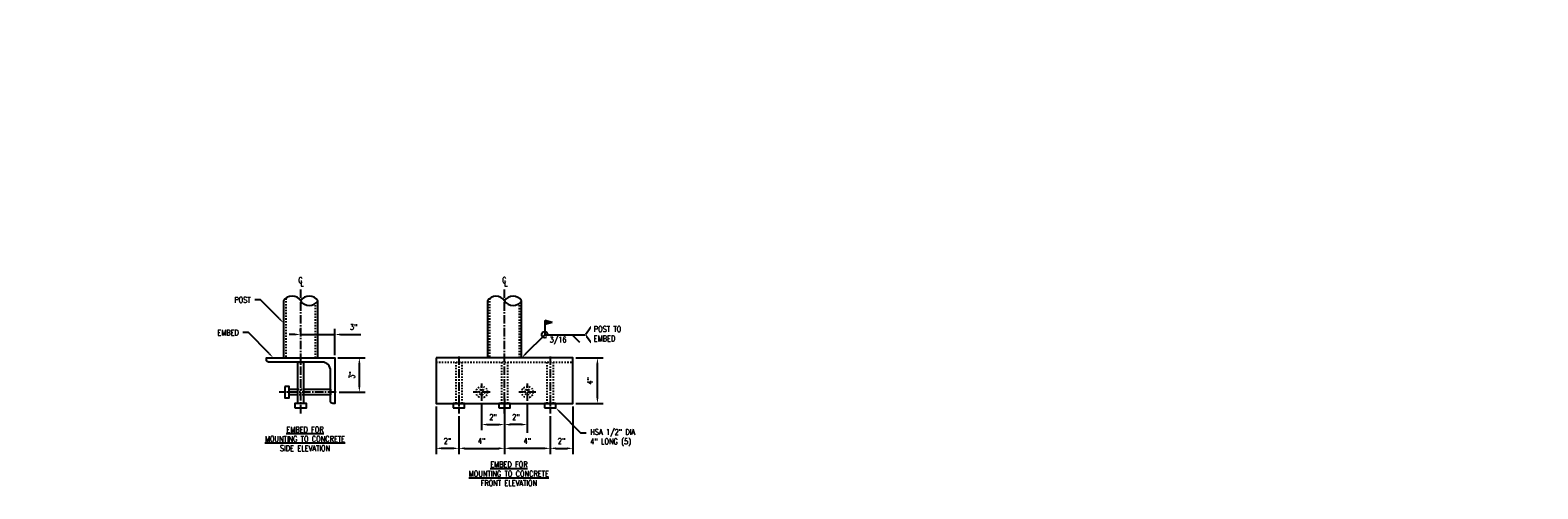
# Model space of a CAD drawing. Header units: inches. Extents: x -181 to 820, y -17 to 195.
# Tile 5 of 7: x 131 to 263, y -12 to 28. Entities that reach past the tile are written whole.
import ezdxf
from ezdxf import colors
from ezdxf.entities.mleader import LeaderData, LeaderLine
from ezdxf.math import Vec2, Vec3

# ---------------------------------------------------------------- set-up
doc = ezdxf.new("R2010")
doc.units = ezdxf.units.IN
doc.header["$MEASUREMENT"] = 0
doc.linetypes.add('CENTER2', pattern=[1.125, 0.75, -0.125, 0.125, -0.125])
doc.linetypes.add('Dash', pattern=[0.25, 0.125, -0.125])
for name, color, linetype in [('A-DETL-HDLN', 2, 'Dash'), ('A-DETL-MEDM', 3, 'Continuous'), ('A-DETL-WIDE', 5, 'Continuous'), ('S-ANNO-DIMS', 1, 'Continuous'), ('S-ANNO-NOTE', 2, 'Continuous'), ('S-ANNO-SYMB', 2, 'Continuous')]:
    doc.layers.add(name, color=color, linetype=linetype)
doc.styles.add('Annotative', font='romans.shx', dxfattribs={"width": 0.8, "height": 0.125})
doc.dimstyles.new('Annotative', dxfattribs={"dimscale": 0, "dimtxt": 0.125, "dimasz": 0.125, "dimexe": 0.18, "dimexo": 0.0625, "dimgap": 0.09, "dimtad": 1, "dimdec": 3, "dimzin": 3, "dimdsep": 46, "dimlunit": 4, "dimtxsty": 'Annotative', "dimcen": 0.09, "dimclrt": 2, "dimazin": 2, "dimtfac": 1, "dimtdec": 3, "dimtmove": 0, "dimatfit": 0, "dimfxl": 1, "dimtfill": 1, "dimfrac": 2, "dimtolj": 1, "dimtzin": 0, "dimarcsym": 0})

# ---------------------------------------------------------------- blocks, each defined once
blk = doc.blocks.new('Post Shear Right Side')
at = {"layer": 'A-DETL-HDLN', "lineweight": -3}
for p, q in [((134.51, 61.41), (134.51, 56.2)), ((137.13, 56.2), (137.13, 60.98))]:
    blk.add_line(p, q, dxfattribs=at)
at = {"layer": 'A-DETL-MEDM', "linetype": 'Dash', "lineweight": -3}
for p, q in [((135.57, 53.45), (136.07, 53.45)), ((136.07, 52.95), (135.57, 52.95))]:
    blk.add_line(p, q, dxfattribs=at)
at = {"layer": 'A-DETL-MEDM', "lineweight": -3}
for points in [[(135.57, 52.2), (135.57, 55.82), (136.07, 55.82), (136.07, 52.2)], [(134.44, 53.7), (134.44, 52.7), (134.82, 52.7), (134.82, 53.2), (134.82, 53.7)], [(135.32, 51.82), (136.32, 51.82), (136.32, 52.2), (135.82, 52.2), (135.32, 52.2)]]:
    blk.add_lwpolyline(points, close=True, dxfattribs=at)
for points in [[(135.57, 52.95), (134.82, 52.95), (134.82, 53.45), (135.57, 53.45)], [(136.07, 53.45), (138.44, 53.45), (138.44, 52.95), (136.07, 52.95)]]:
    blk.add_lwpolyline(points, dxfattribs=at)
at = {"layer": 'A-DETL-WIDE', "lineweight": -3}
for p, q in [((134.32, 61.2), (134.32, 56.2)), ((137.32, 56.2), (137.32, 61.2))]:
    blk.add_line(p, q, dxfattribs=at)
blk.add_lwpolyline([(133.01, 55.82, -0.414214), (132.82, 56.01), (132.82, 56.2), (138.82, 56.2), (138.82, 52.2), (138.63, 52.2, -0.414214), (138.44, 52.38), (138.44, 55.07, 0.414214), (137.69, 55.82)], format="xyb", close=True, dxfattribs=at)
at = {"layer": 'S-ANNO-DIMS', "linetype": 'CENTER2', "lineweight": -3}
for p, q in [((135.82, 51.32), (135.82, 62.2)), ((138.94, 53.2), (133.94, 53.2))]:
    blk.add_line(p, q, dxfattribs=at)
at = {"layer": 'S-ANNO-DIMS', "lineweight": -3}
for centre, start, end in [((135.07, 60.73), 31.8573, 148.1427), ((136.57, 60.73), 31.8573, 148.1427), ((136.57, 61.66), 211.8573, 328.1427)]:
    blk.add_arc(centre, 0.883, start, end, dxfattribs=at)
at = {"layer": 'S-ANNO-DIMS', "color": 2, "lineweight": -3, "char_height": 0.5, "width": 2.6976, "attachment_point": 5, "style": 'Annotative'}
for s, insert in [('\\A1;C', (135.8, 63)), ('\\A1;L', (135.93, 62.73))]:
    blk.add_mtext(s, dxfattribs=dict(at, insert=insert))
blk = doc.blocks.new('*D39')
at = {"layer": 'Defpoints', "color": 0, "lineweight": -3, "transparency": 16777216}
for p in [(166.58, -4.8), (168.58, -5.67), (166.58, -8.73)]:
    blk.add_point(p, dxfattribs=at)
at = {"layer": 'S-ANNO-DIMS', "color": 0, "lineweight": -2, "transparency": 16777216}
for p, q in [((166.58, -5.05), (166.58, -9.23)), ((168.58, -5.92), (168.58, -9.23)), ((168.08, -8.73), (167.08, -8.73))]:
    blk.add_line(p, q, dxfattribs=at)
at = {"layer": 'S-ANNO-DIMS', "color": 0, "lineweight": -3, "transparency": 16777216}
for points in [[(167.08, -8.64), (167.08, -8.81), (166.58, -8.73)], [(168.08, -8.64), (168.08, -8.81), (168.58, -8.73)]]:
    blk.add_solid(points, dxfattribs=at)
at = {"layer": 'S-ANNO-DIMS', "color": 2, "lineweight": -3, "transparency": 16777216, "insert": (167.58, -8.07), "char_height": 0.5, "width": 2.6976, "attachment_point": 5, "style": 'Annotative'}
blk.add_mtext('\\A1;2"', dxfattribs=at)
blk = doc.blocks.new('*D40')
at = {"layer": 'Defpoints', "color": 0, "lineweight": -3, "transparency": 16777216}
for p in [(172.58, -5.67), (176.58, -5.67)]:
    blk.add_point(p, dxfattribs=at)
at = {"layer": 'S-ANNO-DIMS', "color": 0, "lineweight": -2, "transparency": 16777216}
for p, q in [((172.58, -5.92), (172.58, -9.23)), ((176.58, -5.92), (176.58, -9.23)), ((176.08, -8.73), (173.08, -8.73))]:
    blk.add_line(p, q, dxfattribs=at)
at = {"layer": 'S-ANNO-DIMS', "color": 0, "lineweight": -3, "transparency": 16777216}
for points in [[(173.08, -8.64), (173.08, -8.81), (172.58, -8.73)], [(176.08, -8.64), (176.08, -8.81), (176.58, -8.73)]]:
    blk.add_solid(points, dxfattribs=at)
at = {"layer": 'S-ANNO-DIMS', "color": 2, "lineweight": -3, "transparency": 16777216, "insert": (174.58, -8.07), "char_height": 0.5, "width": 2.6976, "attachment_point": 5, "style": 'Annotative', "bg_fill": 3, "box_fill_scale": 1.25, "bg_fill_color": 256, "bg_fill_true_color": 13158600, "bg_fill_transparency": 0}
blk.add_mtext('\\A1;4"', dxfattribs=at)
at = {"layer": 'Defpoints', "color": 0, "lineweight": -3, "transparency": 16777216}
blk.add_point((172.58, -8.73), dxfattribs=at)
blk = doc.blocks.new('*D41')
at = {"layer": 'Defpoints', "color": 0, "lineweight": -3, "transparency": 16777216}
for p in [(178.58, -4.8), (176.58, -5.67), (178.58, -8.73)]:
    blk.add_point(p, dxfattribs=at)
at = {"layer": 'S-ANNO-DIMS', "color": 0, "lineweight": -2, "transparency": 16777216}
for p, q in [((178.58, -5.05), (178.58, -9.23)), ((176.58, -5.92), (176.58, -9.23)), ((177.08, -8.73), (178.08, -8.73))]:
    blk.add_line(p, q, dxfattribs=at)
at = {"layer": 'S-ANNO-DIMS', "color": 0, "lineweight": -3, "transparency": 16777216}
for points in [[(177.08, -8.64), (177.08, -8.81), (176.58, -8.73)], [(178.08, -8.64), (178.08, -8.81), (178.58, -8.73)]]:
    blk.add_solid(points, dxfattribs=at)
at = {"layer": 'S-ANNO-DIMS', "color": 2, "lineweight": -3, "transparency": 16777216, "insert": (177.58, -8.07), "char_height": 0.5, "width": 2.6976, "attachment_point": 5, "style": 'Annotative'}
blk.add_mtext('\\A1;2"', dxfattribs=at)
blk = doc.blocks.new('*D42')
at = {"layer": 'Defpoints', "color": 0, "lineweight": -3, "transparency": 16777216}
for p in [(168.58, -5.67), (172.58, -5.67)]:
    blk.add_point(p, dxfattribs=at)
at = {"layer": 'S-ANNO-DIMS', "color": 0, "lineweight": -2, "transparency": 16777216}
for p, q in [((168.58, -5.92), (168.58, -9.23)), ((172.58, -5.92), (172.58, -9.23)), ((169.08, -8.73), (172.08, -8.73))]:
    blk.add_line(p, q, dxfattribs=at)
at = {"layer": 'S-ANNO-DIMS', "color": 0, "lineweight": -3, "transparency": 16777216}
for points in [[(169.08, -8.64), (169.08, -8.81), (168.58, -8.73)], [(172.08, -8.64), (172.08, -8.81), (172.58, -8.73)]]:
    blk.add_solid(points, dxfattribs=at)
at = {"layer": 'S-ANNO-DIMS', "color": 2, "lineweight": -3, "transparency": 16777216, "insert": (170.58, -8.07), "char_height": 0.5, "width": 2.6976, "attachment_point": 5, "style": 'Annotative', "bg_fill": 3, "box_fill_scale": 1.25, "bg_fill_color": 256, "bg_fill_true_color": 13158600, "bg_fill_transparency": 0}
blk.add_mtext('\\A1;4"', dxfattribs=at)
at = {"layer": 'Defpoints', "color": 0, "lineweight": -3, "transparency": 16777216}
blk.add_point((172.58, -8.73), dxfattribs=at)
blk = doc.blocks.new('*D43')
at = {"layer": 'Defpoints', "color": 0, "lineweight": -3, "transparency": 16777216}
for p in [(170.58, -4.55), (172.58, -4.15), (172.58, -6.64)]:
    blk.add_point(p, dxfattribs=at)
at = {"layer": 'S-ANNO-DIMS', "color": 0, "lineweight": -2, "transparency": 16777216}
for p, q in [((170.58, -4.8), (170.58, -7.14)), ((172.58, -4.4), (172.58, -7.14)), ((171.08, -6.64), (172.08, -6.64))]:
    blk.add_line(p, q, dxfattribs=at)
at = {"layer": 'S-ANNO-DIMS', "color": 0, "lineweight": -3, "transparency": 16777216}
for points in [[(171.08, -6.56), (171.08, -6.73), (170.58, -6.64)], [(172.08, -6.56), (172.08, -6.73), (172.58, -6.64)]]:
    blk.add_solid(points, dxfattribs=at)
at = {"layer": 'S-ANNO-DIMS', "color": 2, "lineweight": -3, "transparency": 16777216, "insert": (171.58, -5.99), "char_height": 0.5, "width": 2.6976, "attachment_point": 5, "style": 'Annotative'}
blk.add_mtext('\\A1;2"', dxfattribs=at)
blk = doc.blocks.new('*D44')
at = {"layer": 'Defpoints', "color": 0, "lineweight": -3, "transparency": 16777216}
for p in [(172.58, -4.15), (174.58, -4.55), (172.58, -6.64)]:
    blk.add_point(p, dxfattribs=at)
at = {"layer": 'S-ANNO-DIMS', "color": 0, "lineweight": -2, "transparency": 16777216}
for p, q in [((172.58, -4.4), (172.58, -7.36)), ((174.58, -4.8), (174.58, -7.36)), ((174.08, -6.64), (173.08, -6.64))]:
    blk.add_line(p, q, dxfattribs=at)
at = {"layer": 'S-ANNO-DIMS', "color": 0, "lineweight": -3, "transparency": 16777216}
for points in [[(173.08, -6.56), (173.08, -6.73), (172.58, -6.64)], [(174.08, -6.56), (174.08, -6.73), (174.58, -6.64)]]:
    blk.add_solid(points, dxfattribs=at)
at = {"layer": 'S-ANNO-DIMS', "color": 2, "lineweight": -3, "transparency": 16777216, "insert": (173.58, -5.99), "char_height": 0.5, "width": 2.6976, "attachment_point": 5, "style": 'Annotative'}
blk.add_mtext('\\A1;2"', dxfattribs=at)
blk = doc.blocks.new('Post Shear Break')
at = {"layer": 'A-DETL-HDLN', "lineweight": -3}
for p, q in [((147.3, 58.16), (147.3, 52.94)), ((149.93, 52.94), (149.93, 57.73))]:
    blk.add_line(p, q, dxfattribs=at)
at = {"layer": 'A-DETL-MEDM', "linetype": 'Dash', "lineweight": -3}
for points in [[(144.37, 48.94), (144.37, 52.57), (144.87, 52.57), (144.87, 48.94)], [(148.37, 48.94), (148.37, 52.57), (148.87, 52.57), (148.87, 48.94)], [(152.37, 48.94), (152.37, 52.57), (152.87, 52.57), (152.87, 48.94)]]:
    blk.add_lwpolyline(points, close=True, dxfattribs=at)
at = {"layer": 'A-DETL-MEDM', "lineweight": -3}
for points in [[(144.12, 48.57), (145.12, 48.57), (145.12, 48.94), (144.62, 48.94), (144.12, 48.94)], [(148.12, 48.57), (149.12, 48.57), (149.12, 48.94), (148.62, 48.94), (148.12, 48.94)], [(152.12, 48.57), (153.12, 48.57), (153.12, 48.94), (152.62, 48.94), (152.12, 48.94)]]:
    blk.add_lwpolyline(points, close=True, dxfattribs=at)
at = {"layer": 'A-DETL-MEDM', "linetype": 'Dash', "lineweight": -3}
for centre, radius in [((146.62, 49.94), 0.5), ((150.62, 49.94), 0.5), ((146.62, 49.94), 0.25), ((150.62, 49.94), 0.25)]:
    blk.add_circle(centre, radius, dxfattribs=at)
at = {"layer": 'A-DETL-WIDE', "linetype": 'Dash', "lineweight": -3}
blk.add_line((142.62, 52.57), (154.62, 52.57), dxfattribs=at)
at = {"layer": 'A-DETL-WIDE', "lineweight": -3}
for points in [[(147.12, 57.94), (147.12, 52.94)], [(150.12, 52.94), (150.12, 57.94)]]:
    blk.add_lwpolyline(points, dxfattribs=at)
blk.add_lwpolyline([(142.62, 52.94), (142.62, 48.94), (154.62, 48.94), (154.62, 52.94)], close=True, dxfattribs=at)
at = {"layer": 'S-ANNO-DIMS', "linetype": 'CENTER2', "lineweight": -3}
for p, q in [((148.62, 48.07), (148.62, 58.94)), ((146.62, 49.19), (146.62, 50.69)), ((150.62, 49.19), (150.62, 50.69)), ((147.37, 49.94), (145.87, 49.94)), ((151.37, 49.94), (149.87, 49.94))]:
    blk.add_line(p, q, dxfattribs=at)
at = {"layer": 'S-ANNO-DIMS', "lineweight": -3}
for centre, start, end in [((147.87, 57.47), 31.8573, 148.1427), ((149.37, 57.47), 31.8573, 148.1427), ((149.37, 58.41), 211.8573, 328.1427)]:
    blk.add_arc(centre, 0.883, start, end, dxfattribs=at)
at = {"layer": 'S-ANNO-DIMS', "color": 2, "lineweight": -3, "char_height": 0.5, "width": 2.6976, "attachment_point": 5, "style": 'Annotative'}
for s, insert in [('\\A1;C', (148.6, 59.75)), ('\\A1;L', (148.73, 59.47))]:
    blk.add_mtext(s, dxfattribs=dict(at, insert=insert))
blk = doc.blocks.new('*D46')
at = {"layer": 'Defpoints', "color": 0, "lineweight": -3, "transparency": 16777216}
for p in [(157.71, -0.8), (159.86, -0.8), (157.84, -3.8)]:
    blk.add_point(p, dxfattribs=at)
at = {"layer": 'S-ANNO-DIMS', "color": 0, "lineweight": -2, "transparency": 16777216}
for p, q in [((157.96, -0.8), (160.36, -0.8)), ((159.86, -3.3), (159.86, -1.3)), ((158.09, -3.8), (160.36, -3.8))]:
    blk.add_line(p, q, dxfattribs=at)
at = {"layer": 'S-ANNO-DIMS', "color": 0, "lineweight": -3, "transparency": 16777216}
for points in [[(159.77, -1.3), (159.94, -1.3), (159.86, -0.8)], [(159.77, -3.3), (159.94, -3.3), (159.86, -3.8)]]:
    blk.add_solid(points, dxfattribs=at)
at = {"layer": 'S-ANNO-DIMS', "color": 2, "lineweight": -3, "transparency": 16777216, "insert": (159.2, -2.3), "char_height": 0.5, "attachment_point": 5, "rotation": 90, "style": 'Annotative'}
blk.add_mtext('\\A1;3"', dxfattribs=at)
blk = doc.blocks.new('*D47')
at = {"layer": 'Defpoints', "color": 0, "lineweight": -3, "transparency": 16777216}
for p in [(154.71, 1.25), (157.71, 1.25), (157.71, -0.8)]:
    blk.add_point(p, dxfattribs=at)
at = {"layer": 'S-ANNO-DIMS', "color": 0, "lineweight": -2, "transparency": 16777216}
for p, q in [((154.71, 1.5), (154.71, 1.75)), ((157.71, -0.55), (157.71, 1.75)), ((154.21, 1.25), (153.71, 1.25)), ((154.71, 1.25), (157.71, 1.25)), ((158.21, 1.25), (159.98, 1.25))]:
    blk.add_line(p, q, dxfattribs=at)
at = {"layer": 'S-ANNO-DIMS', "color": 0, "lineweight": -3, "transparency": 16777216}
for points in [[(154.21, 1.33), (154.21, 1.17), (154.71, 1.25)], [(158.21, 1.33), (158.21, 1.17), (157.71, 1.25)]]:
    blk.add_solid(points, dxfattribs=at)
at = {"layer": 'S-ANNO-DIMS', "color": 2, "lineweight": -3, "transparency": 16777216, "insert": (159.35, 1.91), "char_height": 0.5, "width": 2.6976, "attachment_point": 5, "style": 'Annotative'}
blk.add_mtext('\\A1;3"', dxfattribs=at)
blk = doc.blocks.new('*D48')
at = {"layer": 'Defpoints', "color": 0, "lineweight": -3, "transparency": 16777216}
for p in [(178.58, -0.8), (180.73, -0.8), (178.58, -4.8)]:
    blk.add_point(p, dxfattribs=at)
at = {"layer": 'S-ANNO-DIMS', "color": 0, "lineweight": -2, "transparency": 16777216}
for p, q in [((178.83, -0.8), (181.23, -0.8)), ((180.73, -4.3), (180.73, -1.3)), ((178.83, -4.8), (181.23, -4.8))]:
    blk.add_line(p, q, dxfattribs=at)
at = {"layer": 'S-ANNO-DIMS', "color": 0, "lineweight": -3, "transparency": 16777216}
for points in [[(180.65, -1.3), (180.81, -1.3), (180.73, -0.8)], [(180.65, -4.3), (180.81, -4.3), (180.73, -4.8)]]:
    blk.add_solid(points, dxfattribs=at)
at = {"layer": 'S-ANNO-DIMS', "color": 2, "lineweight": -3, "transparency": 16777216, "insert": (180.07, -2.8), "char_height": 0.5, "attachment_point": 5, "rotation": 90, "style": 'Annotative'}
blk.add_mtext('\\A1;4"', dxfattribs=at)

msp = doc.modelspace()

# ---------------------------------------------------------------- hatches: boundary and pattern name
at = {"layer": 'S-ANNO-SYMB', "lineweight": -3}
h = msp.add_hatch(color=256, dxfattribs=at)
h.dxf.hatch_style = 1
h.paths.add_polyline_path([(176.7704, 2.298), (176.1142, 2.4855), (176.1142, 2.1105)])

# ---------------------------------------------------------------- linework, layer by layer
at = {"layer": 'S-ANNO-DIMS', "linetype": 'CENTER2', "lineweight": -3}
for p, q in [((168.584, -0.6734), (168.584, -5.6734)), ((176.584, -0.6734), (176.584, -5.6734))]:
    msp.add_line(p, q, dxfattribs=at)
at = {"layer": 'S-ANNO-SYMB', "lineweight": -3}
for p, q in [((176.7704, 2.298), (176.1142, 2.4855)), ((176.7704, 2.298), (176.1142, 2.1105)), ((180.1842, 1.9099), (179.6721, 1.2317)), ((178.5039, 1.2317), (178.5039, 0.5733)), ((179.6721, 1.2317), (180.1842, 0.5535))]:
    msp.add_line(p, q, dxfattribs=at)
msp.add_circle((176.1142, 1.2317), 0.2698, dxfattribs=at)

# ---------------------------------------------------------------- block references
at = {"layer": 'S-ANNO-DIMS', "lineweight": -3}
msp.add_blockref('Post Shear Right Side', (18.8926, -56.9936), dxfattribs=at)

# ---------------------------------------------------------------- texts
at = {"layer": 'S-ANNO-NOTE', "lineweight": -3, "insert": (172.9647, -12.0233), "char_height": 0.5, "width": 9.545711, "attachment_point": 8, "line_spacing_factor": 0.981704, "style": 'Annotative', "bg_fill": 2}
msp.add_mtext('\\pxqc,t4,8,12,16,20,24,28,32,36,40,44,48,52,56,60,64,68,72,76,80,84,88,92,96,100,104,108,112,116,120,124,128;{\\LEMBED FOR\\PMOUNTING TO CONCRETE\\P}FRONT ELEVATION', dxfattribs=at)

# ---------------------------------------------------------------- dimensions: what is measured, and where the dimension line sits
at = {"layer": 'S-ANNO-DIMS', "lineweight": -3}
dim = msp.add_linear_dim(base=(157.7108, 1.2509), p1=(154.7108, 1.2509), p2=(157.7108, -0.7984), dimstyle='Annotative', override={"dimexe": 0.125, "dimpost": '\\X', "dimtfill": 0}, dxfattribs=at)
dim.commit()
dim.dimension.update_dxf_attribs({"geometry": '*D47', "text_midpoint": (159.347, 1.2509), "dimtype": 160})
for base, p1, p2, picture, middle in [((159.8563, -0.7984), (157.8358, -3.7984), (157.7108, -0.7984), '*D46', (159.1987, -2.2984)), ((180.7295, -0.7984), (178.584, -4.7984), (178.584, -0.7984), '*D48', (180.0718, -2.7984))]:
    dim = msp.add_linear_dim(base=base, p1=p1, p2=p2, angle=90, dimstyle='Annotative', override={"dimexe": 0.125, "dimpost": '\\X', "dimtfill": 0}, dxfattribs=at)
    dim.commit()
    dim.dimension.update_dxf_attribs({"geometry": picture, "text_midpoint": middle})

# ---------------------------------------------------------------- leaders
at = {"layer": 'S-ANNO-NOTE', "lineweight": -3}
ml = msp.add_multileader_mtext('Standard', dxfattribs=at)
ml.set_content('\\pxt3;3" O.D x 0.188 WALL THK.\\PALUMINUM TOP RAIL.', color=256, style='Annotative')
ml.set_leader_properties(color=1, linetype='ByLayer', lineweight=-1)
ml.build(insert=Vec2(0, 0))
ml.multileader.update_dxf_attribs({"text_right_attachment_type": 3, "dogleg_length": 0.125, "arrow_head_size": 1, "scale": 8})
ctx = ml.context
ctx.base_point, ctx.scale, ctx.char_height, ctx.arrow_head_size, ctx.landing_gap_size, ctx.plane_origin = Vec3(63.6269, 25.3211), 8, 1, 1, 0.72, Vec3(57.9608, 31.1022)
ctx.right_attachment = 3
notes = []
notes.append((ctx, [(0, (1, 1, 0), (62.6269, 25.3211), (1, 0), 1, [(0, [(60.0252, 27.914)], 0, [])])]))
ctx.mtext.insert, ctx.mtext.width, ctx.mtext.flow_direction = Vec3(64.3469, 25.8211), 24.731587, 5
ml = msp.add_multileader_mtext('Standard', dxfattribs=at)
ml.set_content('HORIZONTAL RAIL 1.5" O.D.\\P0.094 WALL THK. \\PALUMINUM INTERMEDIATE AND BOTTOM RAIL. TYP.', color=256, style='Annotative')
ml.set_leader_properties(color=1, linetype='ByLayer', lineweight=-1)
ml.build(insert=Vec2(0, 0))
ml.multileader.update_dxf_attribs({"text_right_attachment_type": 3, "dogleg_length": 0.125, "arrow_head_size": 1, "scale": 8})
ctx = ml.context
ctx.base_point, ctx.scale, ctx.char_height, ctx.arrow_head_size, ctx.landing_gap_size, ctx.plane_origin = Vec3(85.8034, 8.8211), 8, 1, 1, 0.72, Vec3(80.1373, 14.6022)
ctx.right_attachment = 3
notes.append((ctx, [(0, (1, 1, 0), (84.8034, 8.8211), (1, 0), 1, [(0, [(82.2017, 11.414)], 0, [])])]))
ctx.mtext.insert, ctx.mtext.width, ctx.mtext.flow_direction = Vec3(86.5234, 9.3211), 17.641453, 5
ml = msp.add_multileader_mtext('Standard', dxfattribs=at)
ml.set_content('\\pxt3;POST ', color=256, style='Annotative')
ml.set_leader_properties(color=1, linetype='ByLayer', lineweight=-1)
ml.build(insert=Vec2(0, 0))
ml.multileader.update_dxf_attribs({"text_right_attachment_type": 3, "dogleg_length": 0.125, "arrow_head_size": 0.5, "scale": 4})
ctx = ml.context
ctx.base_point, ctx.scale, ctx.char_height, ctx.arrow_head_size, ctx.landing_gap_size, ctx.plane_origin = Vec3(148.5511, 4.2845), 4, 0.5, 0.5, 0.36, Vec3(155.3224, 2.7914)
ctx.right_attachment, ctx.text_align_type = 3, 2
notes.append((ctx, [(0, (1, 1, 0), (151.1807, 4.2845), (-1, 0), 0.5, [(0, [(153.2108, 2.2543)], 0, [])])]))
ctx.mtext.insert, ctx.mtext.width, ctx.mtext.alignment, ctx.mtext.flow_direction = Vec3(150.3207, 4.5345), 11.556959, 3, 5
ml = msp.add_multileader_mtext('Standard', dxfattribs=at)
ml.set_content('\\pxt3;EMBED', color=256, style='Annotative')
ml.set_leader_properties(color=1, linetype='ByLayer', lineweight=-1)
ml.build(insert=Vec2(0, 0))
ml.multileader.update_dxf_attribs({"text_right_attachment_type": 3, "dogleg_length": 0.125, "arrow_head_size": 0.5, "scale": 4})
ctx = ml.context
ctx.base_point, ctx.scale, ctx.char_height, ctx.arrow_head_size, ctx.landing_gap_size, ctx.plane_origin = Vec3(147.0761, 1.4167), 4, 0.5, 0.5, 0.36, Vec3(154.2855, -0.0763)
ctx.right_attachment, ctx.text_align_type = 3, 2
notes.append((ctx, [(0, (1, 1, 0), (150.1438, 1.4167), (-1, 0), 0.5, [(0, [(152.2989, -0.7831)], 0, [])])]))
ctx.mtext.insert, ctx.mtext.width, ctx.mtext.alignment, ctx.mtext.flow_direction = Vec3(149.2838, 1.6667), 7.637891, 3, 5
ml = msp.add_multileader_mtext('Standard', dxfattribs=at)
ml.set_content('', color=256, style='Annotative')
ml.set_leader_properties(color=256, linetype='ByLayer', lineweight=-1)
ml.build(insert=Vec2(0, 0))
ml.multileader.update_dxf_attribs({"has_dogleg": 0, "text_right_attachment_type": 3, "dogleg_length": 0.125, "arrow_head_size": 0.5, "scale": 4})
ctx = ml.context
ctx.base_point, ctx.scale, ctx.char_height, ctx.arrow_head_size, ctx.landing_gap_size, ctx.plane_origin = Vec3(176.1142, 1.2317), 4, 0.5, 0.5, 0.36, Vec3(174.6532, -2.2763)
ctx.right_attachment = 3
notes.append((ctx, [(0, (1, 1, 0), (175.6142, 1.2317), (1, 0), 0.5, [(0, [(174.084, -0.7984)], 0, [])])]))
ctx.mtext.insert, ctx.mtext.flow_direction = Vec3(176.4742, 1.4817), 5
for ctx, leaders in notes:
    for number, flags, end, landing, length, lines in leaders:
        leader = LeaderData()
        leader.index, (leader.has_last_leader_line, leader.has_dogleg_vector, leader.attachment_direction) = number, flags
        leader.last_leader_point, leader.dogleg_vector, leader.dogleg_length = Vec3(end), Vec3(landing), length
        for number, points, colour, breaks in lines:
            line = LeaderLine()
            line.index, line.vertices, line.color, line.breaks = number, Vec3.list(points), colors.encode_raw_color(colour), breaks
            leader.lines.append(line)
        ctx.leaders.append(leader)

# ---------------------------------------------------------------- next in the draw order: texts
at = {"layer": 'S-ANNO-NOTE', "lineweight": -3, "insert": (180.4096, 1.9679), "char_height": 0.5, "width": 2.935664, "attachment_point": 1, "line_spacing_factor": 0.981704, "style": 'Annotative', "bg_fill": 2}
msp.add_mtext('\\pxt3.2,6.4,9.6,12.8,16,19.2,22.4,25.6,28.8,32,35.2,38.4,41.6,44.8,48,51.2,54.4,57.6,60.8,64,67.2,70.4,73.6,76.8,80,83.2,86.4,89.6,92.8,96,99.2,102.4;POST TO EMBED', dxfattribs=at)

# ---------------------------------------------------------------- next in the draw order: dimensions: what is measured, and where the dimension line sits
at = {"layer": 'S-ANNO-DIMS', "lineweight": -3}
for base, p1, p2, override, picture, middle in [((166.584, -8.7258), (168.584, -5.6734), (166.584, -4.7984), {"dimexe": 0.125, "dimpost": '\\X', "dimtfill": 0}, '*D39', (167.584, -8.7258)), ((172.584, -8.7258), (176.584, -5.6734), (172.584, -5.6734), {"dimexe": 0.125, "dimpost": '\\X'}, '*D40', (174.584, -8.7258))]:
    dim = msp.add_linear_dim(base=base, p1=p1, p2=p2, angle=180, dimstyle='Annotative', override=override, dxfattribs=at)
    dim.commit()
    dim.dimension.update_dxf_attribs({"geometry": picture, "text_midpoint": middle, "dimtype": 160})

# ---------------------------------------------------------------- next in the draw order: dimensions: what is measured, and where the dimension line sits
for base, p1, p2, override, picture, middle in [((178.584, -8.7258), (176.584, -5.6734), (178.584, -4.7984), {"dimexe": 0.125, "dimpost": '\\X', "dimtfill": 0}, '*D41', (177.584, -8.7258)), ((172.584, -8.7258), (168.584, -5.6734), (172.584, -5.6734), {"dimexe": 0.125, "dimpost": '\\X'}, '*D42', (170.584, -8.7258))]:
    dim = msp.add_linear_dim(base=base, p1=p1, p2=p2, dimstyle='Annotative', override=override, dxfattribs=at)
    dim.commit()
    dim.dimension.update_dxf_attribs({"geometry": picture, "text_midpoint": middle, "dimtype": 160})

# ---------------------------------------------------------------- next in the draw order: leaders
at = {"layer": 'S-ANNO-NOTE', "lineweight": -3}
ml = msp.add_multileader_mtext('Standard', dxfattribs=at)
ml.set_content('\\pxt3;HSA 1/2" DIA\\P4" LONG (5)', color=256, style='Annotative')
ml.set_leader_properties(color=1, linetype='ByLayer', lineweight=-1)
ml.build(insert=Vec2(0, 0))
ml.multileader.update_dxf_attribs({"text_right_attachment_type": 3, "dogleg_length": 0.125, "arrow_head_size": 0.5, "scale": 4})
ctx = ml.context
ctx.base_point, ctx.scale, ctx.char_height, ctx.arrow_head_size, ctx.landing_gap_size, ctx.plane_origin = Vec3(179.7392, -7.3732), 4, 0.5, 0.5, 0.36, Vec3(175.0975, -5.8802)
ctx.right_attachment = 3
notes = []
notes.append((ctx, [(0, (1, 1, 0), (179.2392, -7.3732), (1, 0), 0.5, [(0, [(177.084, -5.1734)], 0, [])])]))
ctx.mtext.insert, ctx.mtext.width, ctx.mtext.flow_direction = Vec3(180.0992, -7.0399), 5.030356, 5
for ctx, leaders in notes:
    for number, flags, end, landing, length, lines in leaders:
        leader = LeaderData()
        leader.index, (leader.has_last_leader_line, leader.has_dogleg_vector, leader.attachment_direction) = number, flags
        leader.last_leader_point, leader.dogleg_vector, leader.dogleg_length = Vec3(end), Vec3(landing), length
        for number, points, colour, breaks in lines:
            line = LeaderLine()
            line.index, line.vertices, line.color, line.breaks = number, Vec3.list(points), colors.encode_raw_color(colour), breaks
            leader.lines.append(line)
        ctx.leaders.append(leader)

# ---------------------------------------------------------------- next in the draw order: block references
at = {"layer": 'S-ANNO-DIMS', "lineweight": -3}
msp.add_blockref('Post Shear Break', (23.9672, -53.7392), dxfattribs=at)

# ---------------------------------------------------------------- next in the draw order: dimensions: what is measured, and where the dimension line sits
dim = msp.add_linear_dim(base=(172.584, -6.6434), p1=(170.584, -4.5484), p2=(172.584, -4.1491), dimstyle='Annotative', override={"dimexe": 0.125, "dimpost": '\\X', "dimtfill": 0}, dxfattribs=at)
dim.commit()
dim.dimension.update_dxf_attribs({"geometry": '*D43', "text_midpoint": (171.584, -6.6434), "dimtype": 160})
dim = msp.add_linear_dim(base=(172.584, -6.6434), p1=(174.584, -4.5484), p2=(172.584, -4.1491), angle=180, dimstyle='Annotative', override={"dimpost": '\\X', "dimtfill": 0}, dxfattribs=at)
dim.commit()
dim.dimension.update_dxf_attribs({"geometry": '*D44', "text_midpoint": (173.584, -6.6434), "dimtype": 160})

# ---------------------------------------------------------------- next in the draw order: leaders
at = {"layer": 'S-ANNO-NOTE', "lineweight": -3}
ml = msp.add_multileader_mtext('Standard', dxfattribs=at)
ml.set_content('\\pxt3;HOT DIPPED GALVANIZED STEEL\\PEMBED L6x4x3/8x1\'-0" (LLH)', color=256, style='Annotative')
ml.set_leader_properties(color=1, linetype='ByLayer', lineweight=-1)
ml.build(insert=Vec2(0, 0))
ml.multileader.update_dxf_attribs({"text_right_attachment_type": 3, "dogleg_length": 0.125, "arrow_head_size": 1, "scale": 8})
ctx = ml.context
ctx.base_point, ctx.scale, ctx.char_height, ctx.arrow_head_size, ctx.landing_gap_size, ctx.plane_origin = Vec3(51.0331, -7.6121), 8, 1, 1, 0.72, Vec3(45.367, -14.8369)
ctx.right_attachment = 3
notes = []
notes.append((ctx, [(0, (1, 1, 0), (50.0331, -7.6121), (1, 0), 1, [(0, [(48.0029, -11.086)], 0, [])])]))
ctx.mtext.insert, ctx.mtext.width, ctx.mtext.flow_direction = Vec3(51.7531, -6.9454), 26.429322, 5
for ctx, leaders in notes:
    for number, flags, end, landing, length, lines in leaders:
        leader = LeaderData()
        leader.index, (leader.has_last_leader_line, leader.has_dogleg_vector, leader.attachment_direction) = number, flags
        leader.last_leader_point, leader.dogleg_vector, leader.dogleg_length = Vec3(end), Vec3(landing), length
        for number, points, colour, breaks in lines:
            line = LeaderLine()
            line.index, line.vertices, line.color, line.breaks = number, Vec3.list(points), colors.encode_raw_color(colour), breaks
            leader.lines.append(line)
        ctx.leaders.append(leader)

# ---------------------------------------------------------------- next in the draw order: texts
at = {"layer": 'S-ANNO-NOTE', "lineweight": -3, "char_height": 0.5, "line_spacing_factor": 0.981704, "style": 'Annotative', "bg_fill": 2}
for s, insert, width, attachment_point in [('\\pxt3.2,6.4,9.6,12.8,16,19.2,22.4,25.6,28.8,32,35.2,38.4,41.6,44.8,48,51.2,54.4,57.6,60.8,64,67.2,70.4,73.6,76.8,80,83.2,86.4,89.6,92.8,96,99.2,102.4;3/16', (176.5373, 1.0493), 2.935664, 1), ('\\pxqc,t4,8,12,16,20,24,28,32,36,40,44,48,52,56,60,64,68,72,76,80,84,88,92,96,100,104,108,112,116,120,124,128;{\\LEMBED FOR\\PMOUNTING TO CONCRETE\\P}SIDE ELEVATION', (155.0915, -8.9636), 9.545711, 8)]:
    msp.add_mtext(s, dxfattribs=dict(at, insert=insert, width=width, attachment_point=attachment_point))

# ---------------------------------------------------------------- next in the draw order: linework, layer by layer
at = {"layer": 'S-ANNO-SYMB', "lineweight": -3}
msp.add_line((178.5039, 1.2317), (179.1624, 0.5733), dxfattribs=at)
msp.add_lwpolyline([(176.1142, 2.4855), (176.1142, 1.2317), (179.6721, 1.2317)], dxfattribs=at)

# ---------------------------------------------------------------- next in the draw order: leaders
at = {"layer": 'S-ANNO-NOTE', "lineweight": -3}
ml = msp.add_multileader_mtext('Standard', dxfattribs=at)
ml.set_content('\\pxt3;POST 3" O.D x 0.188 WALL THK.\\PALUMINUM POST. TYP.', color=256, style='Annotative')
ml.set_leader_properties(color=1, linetype='ByLayer', lineweight=-1)
ml.build(insert=Vec2(0, 0))
ml.multileader.update_dxf_attribs({"text_right_attachment_type": 3, "dogleg_length": 0.125, "arrow_head_size": 1, "scale": 8})
ctx = ml.context
ctx.base_point, ctx.scale, ctx.char_height, ctx.arrow_head_size, ctx.landing_gap_size, ctx.plane_origin = Vec3(51.0331, 2.2816), 8, 1, 1, 0.72, Vec3(45.367, -3.4994)
ctx.right_attachment = 3
notes = []
notes.append((ctx, [(0, (1, 1, 0), (50.0331, 2.2816), (1, 0), 1, [(0, [(47.4314, -0.3113)], 0, [])])]))
ctx.mtext.insert, ctx.mtext.width, ctx.mtext.flow_direction = Vec3(51.7531, 2.7816), 24.731587, 5
for ctx, leaders in notes:
    for number, flags, end, landing, length, lines in leaders:
        leader = LeaderData()
        leader.index, (leader.has_last_leader_line, leader.has_dogleg_vector, leader.attachment_direction) = number, flags
        leader.last_leader_point, leader.dogleg_vector, leader.dogleg_length = Vec3(end), Vec3(landing), length
        for number, points, colour, breaks in lines:
            line = LeaderLine()
            line.index, line.vertices, line.color, line.breaks = number, Vec3.list(points), colors.encode_raw_color(colour), breaks
            leader.lines.append(line)
        ctx.leaders.append(leader)

doc.saveas('drawing.dxf')
